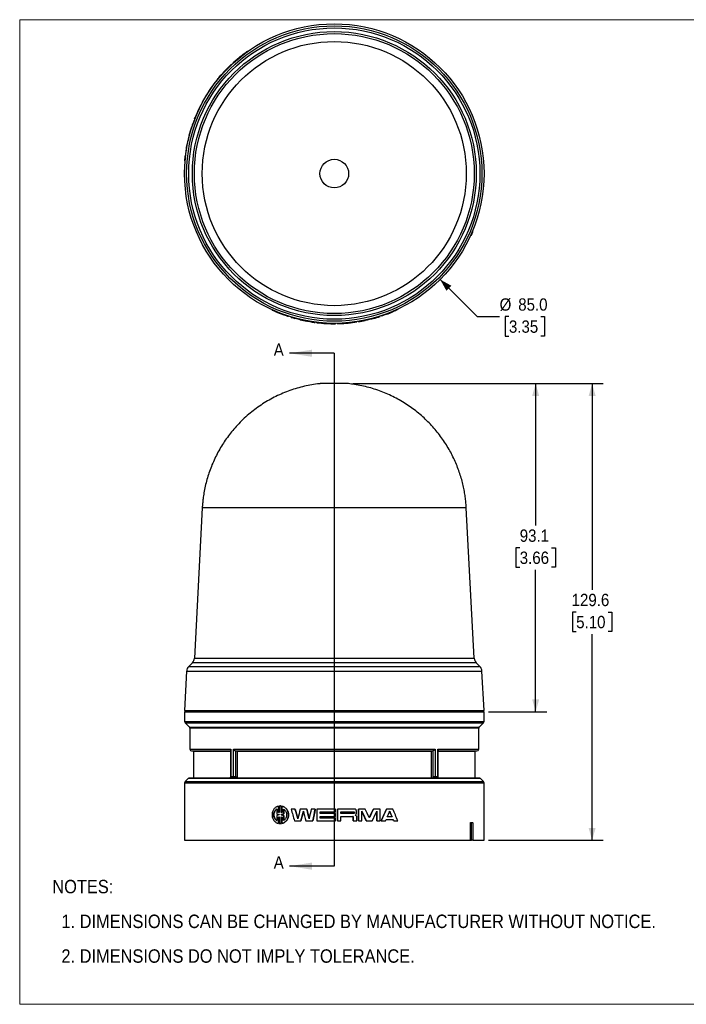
# Model space of a CAD drawing. Header units: millimetres. Extents: x 0 to 432, y 0 to 279.
# Tile 1 of 4: x 0 to 189, y 0 to 279. Entities that reach past the tile are written whole.
import ezdxf

# ---------------------------------------------------------------- set-up
doc = ezdxf.new("R2010")
doc.units = ezdxf.units.MM
doc.linetypes.add('SLD-Solid', pattern=[0])
doc.layers.add('DIMENSIONS', color=140, linetype='SLD-Solid', lineweight=25)
doc.layers.add('TEXT', color=140, linetype='SLD-Solid', lineweight=25)
doc.layers.add('HATCH', color=6, linetype='SLD-Solid')
doc.layers.add('SLD-DEFPOINTS', color=7, linetype='Continuous')
doc.styles.add('SLDTEXTSTYLE0', font='GOTHIC.TTF', dxfattribs={"width": 0.913})
doc.dimstyles.new('SLDDIMSTYLE0', dxfattribs={"dimtxt": 3.5, "dimasz": 3.5, "dimexe": 0, "dimexo": 0.0625, "dimgap": 0.875, "dimtad": 0, "dimtih": 1, "dimtoh": 1, "dimdec": 1, "dimrnd": 1e-09, "dimzin": 12, "dimdsep": 46, "dimtxsty": 'SLDTEXTSTYLE0', "dimsah": 1, "dimcen": 0.09, "dimadec": 0, "dimazin": 3, "dimtfac": 1, "dimtdec": 1, "dimtofl": 0, "dimtmove": 0, "dimatfit": 3, "dimfxl": 0, "dimfrac": 2, "dimtolj": 1, "dimtzin": 12, "dimarcsym": 0})
doc.dimstyles.new('SLDDIMSTYLE1', dxfattribs={"dimtxt": 3.5, "dimasz": 3.5, "dimexe": 0, "dimexo": 0.0625, "dimgap": 0.875, "dimtad": 0, "dimtih": 1, "dimtoh": 1, "dimdec": 1, "dimrnd": 1e-09, "dimzin": 4, "dimdsep": 46, "dimtxsty": 'SLDTEXTSTYLE0', "dimsah": 1, "dimcen": 0, "dimadec": 0, "dimazin": 1, "dimtfac": 1, "dimtdec": 1, "dimtofl": 0, "dimtmove": 0, "dimatfit": 3, "dimfxl": 0, "dimfrac": 2, "dimtolj": 1, "dimtzin": 12, "dimarcsym": 0})

# ---------------------------------------------------------------- blocks, each defined once
blk = doc.blocks.new('Block2')
at = {"color": 7, "linetype": 'SLD-Solid', "lineweight": 18}
for p, q in [((0, 279.4), (431.8, 279.4)), ((0, 279.4), (0, 0)), ((431.8, 279.4), (431.8, 0)), ((0, 0), (431.8, 0))]:
    blk.add_line(p, q, dxfattribs=at)
blk = doc.blocks.new('SW_NOTE_0_2')
at = {"layer": 'TEXT', "color": 0, "char_height": 3.81, "attachment_point": 1, "style": 'SLDTEXTSTYLE0'}
for s, insert in [('NOTES:', (0, 4.87)), ('  1. DIMENSIONS CAN BE CHANGED BY MANUFACTURER WITHOUT NOTICE.', (0, -4.99)), ('  2. DIMENSIONS DO NOT IMPLY TOLERANCE.', (0, -14.84))]:
    blk.add_mtext(s, dxfattribs=dict(at, insert=insert))
blk = doc.blocks.new('_D')
at = {"layer": 'DIMENSIONS'}
for p, q in [((94.65, 176.12), (149.65, 176.12)), ((146.47, 176.12), (146.47, 135.88)), ((141.95, 129.55), (140.88, 129.55)), ((140.88, 129.55), (140.88, 124)), ((151, 129.55), (152.07, 129.55)), ((152.07, 129.55), (152.07, 124)), ((140.88, 124), (141.95, 124)), ((146.47, 83.04), (146.47, 123.29)), ((152.07, 124), (151, 124)), ((133.08, 83.04), (149.65, 83.04))]:
    blk.add_line(p, q, dxfattribs=at)
for points in [[(146.47, 176.12), (145.47, 172.62), (147.47, 172.62)], [(146.47, 83.04), (147.47, 86.54), (145.47, 86.54)]]:
    blk.add_solid(points, dxfattribs=at)
at = {"layer": 'DIMENSIONS', "char_height": 3.5, "attachment_point": 1, "style": 'SLDTEXTSTYLE0'}
for s, insert in [('93.1', (141.95, 134.74)), ('3.66', (141.95, 128.47))]:
    blk.add_mtext(s, dxfattribs=dict(at, insert=insert))
blk = doc.blocks.new('_D_1')
at = {"layer": 'DIMENSIONS'}
for p, q in [((94.65, 176.12), (165.67, 176.12)), ((162.5, 176.12), (162.5, 117.63)), ((157.97, 111.3), (156.91, 111.3)), ((156.91, 111.3), (156.91, 105.75)), ((167.02, 111.3), (168.09, 111.3)), ((168.09, 111.3), (168.09, 105.75)), ((156.91, 105.75), (157.97, 105.75)), ((162.5, 46.54), (162.5, 105.04)), ((168.09, 105.75), (167.02, 105.75)), ((133.08, 46.54), (165.67, 46.54))]:
    blk.add_line(p, q, dxfattribs=at)
for points in [[(162.5, 176.12), (161.5, 172.62), (163.5, 172.62)], [(162.5, 46.54), (163.5, 50.04), (161.5, 50.04)]]:
    blk.add_solid(points, dxfattribs=at)
at = {"layer": 'DIMENSIONS', "char_height": 3.5, "attachment_point": 1, "style": 'SLDTEXTSTYLE0'}
for s, insert in [('129.6', (156.68, 116.49)), ('5.10', (157.97, 110.22))]:
    blk.add_mtext(s, dxfattribs=dict(at, insert=insert))
blk = doc.blocks.new('_D_2')
at = {"layer": 'DIMENSIONS'}
for p, q in [((119.36, 205.67), (129.89, 195.15)), ((129.89, 195.15), (136.24, 195.15)), ((138.88, 195.15), (137.81, 195.15)), ((137.81, 195.15), (137.81, 189.59)), ((147.93, 195.15), (149, 195.15)), ((149, 195.15), (149, 189.59)), ((137.81, 189.59), (138.88, 189.59)), ((149, 189.59), (147.93, 189.59))]:
    blk.add_line(p, q, dxfattribs=at)
blk.add_solid([(119.36, 205.67), (121.13, 202.49), (122.54, 203.91)], dxfattribs=at)
at = {"layer": 'DIMENSIONS', "char_height": 3.5, "attachment_point": 1, "style": 'SLDTEXTSTYLE0'}
for s, insert in [('%%c', (136.24, 200.33)), ('85.0', (141.52, 200.33)), ('3.35', (138.88, 194.06))]:
    blk.add_mtext(s, dxfattribs=dict(at, insert=insert))

msp = doc.modelspace()

# ---------------------------------------------------------------- linework, layer by layer
at = {"color": 7, "linetype": 'SLD-Solid', "lineweight": 18}
for p, q in [((0, 0), (0, 279.4)), ((0, 279.4), (431.8, 279.4)), ((0, 0), (431.8, 0))]:
    msp.add_line(p, q, dxfattribs=at)
for p, q in [((62.2, 268.59), (62.27, 268.51)), ((62.38, 268.73), (62.44, 268.65)), ((62.81, 269.08), (62.87, 269)), ((62.98, 269.22), (63.05, 269.14)), ((64.64, 270.33), (64.59, 270.42)), ((59.36, 265.87), (59.28, 265.95)), ((60.11, 266.74), (60.18, 266.67)), ((60.69, 267.28), (60.76, 267.2)), ((56.59, 262.85), (56.52, 262.92)), ((57.02, 263.36), (56.95, 263.43)), ((58.22, 264.85), (58.29, 264.78)), ((58.77, 265.29), (58.7, 265.35)), ((55.16, 261.19), (55.24, 261.13)), ((55.5, 261.47), (55.42, 261.53)), ((56.12, 262.44), (56.2, 262.37)), ((51.99, 256.26), (52.07, 256.21)), ((52.26, 256.76), (52.35, 256.71)), ((49.87, 251.82), (49.96, 251.79)), ((48.93, 248.97), (48.83, 249)), ((49.47, 250.8), (49.56, 250.77)), ((49.66, 251.29), (49.66, 251.3)), ((49.66, 251.29), (49.75, 251.26)), ((49.66, 251.29), (49.75, 251.26)), ((49.72, 251.44), (49.81, 251.41)), ((48.13, 246.62), (48.22, 246.6)), ((48.57, 247.82), (48.47, 247.84)), ((47.6, 244.39), (47.7, 244.37)), ((47.68, 244.77), (47.78, 244.74)), ((47.03, 240.96), (47.13, 240.94)), ((47.31, 242.84), (47.41, 242.83)), ((46.87, 239.39), (46.97, 239.38)), ((127.99, 218.12), (128.27, 218.24)), ((71.67, 197.06), (71.63, 196.97)), ((73.47, 196.18), (73.51, 196.27)), ((73.68, 196.1), (73.72, 196.19)), ((74.19, 195.9), (74.23, 195.99)), ((74.41, 195.82), (74.44, 195.91)), ((104.15, 195.79), (104.11, 195.89)), ((105.92, 196.5), (105.88, 196.59)), ((107.36, 197.14), (107.32, 197.23)), ((76.3, 195.16), (76.33, 195.26)), ((77.05, 194.93), (77.08, 195.02)), ((78.18, 194.71), (78.15, 194.61)), ((78.98, 194.5), (78.96, 194.4)), ((79.63, 194.24), (79.66, 194.34)), ((81.52, 193.95), (81.5, 193.85)), ((82.18, 193.83), (82.16, 193.73)), ((82.77, 193.63), (82.79, 193.73)), ((83.92, 193.57), (83.91, 193.47)), ((84.33, 193.42), (84.34, 193.52)), ((89.62, 193.13), (89.62, 193.23)), ((90.19, 193.14), (90.19, 193.24)), ((95.09, 193.52), (95.08, 193.62)), ((95.5, 193.58), (95.48, 193.68)), ((95.66, 193.6), (95.64, 193.7)), ((95.66, 193.6), (95.64, 193.7)), ((95.66, 193.6), (95.65, 193.6)), ((96.18, 193.68), (96.16, 193.78)), ((98.03, 194.13), (98.05, 194.03)), ((99.21, 194.4), (99.24, 194.3)), ((100.47, 194.61), (100.44, 194.71)), ((102.3, 195.15), (102.27, 195.25)), ((102.66, 195.27), (102.63, 195.37)), ((51.83, 140.87), (49.59, 98.22)), ((126.79, 140.87), (51.83, 140.87)), ((129.03, 98.22), (126.79, 140.87)), ((49.59, 98.22), (109.23, 98.22)), ((109.23, 98.22), (129.03, 98.22)), ((49.01, 96.91), (47.98, 95.89)), ((47.98, 95.89), (110.03, 95.89)), ((129.61, 96.91), (49.01, 96.91)), ((110.03, 95.89), (130.64, 95.89)), ((130.64, 95.89), (129.61, 96.91)), ((47.4, 94.58), (46.81, 83.34)), ((47.4, 94.58), (131.22, 94.58)), ((131.81, 83.34), (131.22, 94.58)), ((46.81, 83.34), (131.81, 83.34)), ((46.81, 83.04), (46.81, 80.25)), ((46.81, 83.04), (131.81, 83.04)), ((48.81, 83.34), (48.81, 83.04)), ((58.5, 83.04), (58.49, 83.34)), ((58.96, 83.34), (58.97, 83.04)), ((60.76, 83.34), (60.76, 83.04)), ((117.86, 83.04), (117.86, 83.34)), ((119.65, 83.04), (119.66, 83.34)), ((120.13, 83.34), (120.12, 83.04)), ((129.81, 83.04), (129.81, 83.34)), ((131.81, 80.25), (131.81, 83.04)), ((46.81, 80.25), (131.81, 80.25)), ((46.96, 79.9), (48.16, 78.69)), ((46.96, 79.9), (131.66, 79.9)), ((48.16, 78.69), (130.46, 78.69)), ((48.31, 78.34), (48.31, 72.39)), ((130.31, 78.34), (48.31, 78.34)), ((130.31, 72.39), (130.31, 78.34)), ((130.46, 78.69), (131.66, 79.9)), ((48.31, 72.39), (59.96, 72.39)), ((48.81, 71.89), (49.31, 71.88)), ((48.81, 71.89), (59.82, 71.89)), ((49.31, 71.88), (49.31, 64.2)), ((49.31, 71.88), (59.82, 71.88)), ((59.82, 72.04), (59.82, 64.62)), ((59.96, 72.39), (59.96, 64.63)), ((60.68, 72.39), (117.94, 72.39)), ((60.68, 64.63), (60.68, 72.39)), ((61.38, 64.63), (61.38, 71.89)), ((61.39, 71.89), (117.24, 71.89)), ((61.39, 71.89), (61.74, 71.88)), ((61.74, 71.88), (116.88, 71.88)), ((61.74, 71.88), (61.74, 64.2)), ((116.88, 71.88), (117.24, 71.89)), ((116.88, 64.2), (116.88, 71.88)), ((117.24, 71.89), (117.24, 64.63)), ((117.94, 72.39), (117.94, 64.63)), ((118.66, 64.63), (118.66, 72.39)), ((118.66, 72.39), (130.31, 72.39)), ((118.8, 64.62), (118.8, 72.04)), ((118.8, 71.89), (129.81, 71.89)), ((118.8, 71.88), (129.31, 71.88)), ((129.31, 71.88), (129.81, 71.89)), ((129.31, 64.2), (129.31, 71.88)), ((59.96, 64.63), (60.68, 64.63)), ((117.94, 64.63), (118.66, 64.63)), ((46.81, 62.84), (46.81, 46.54)), ((46.81, 62.84), (131.81, 62.84)), ((47.81, 64.05), (46.96, 63.19)), ((46.96, 63.19), (131.66, 63.19)), ((130.81, 64.05), (47.81, 64.05)), ((49.31, 64.2), (48.16, 64.19)), ((59.7, 64.19), (48.16, 64.19)), ((49.31, 64.2), (59.69, 64.2)), ((60.45, 64.16), (59.74, 64.16)), ((117.88, 64.19), (60.74, 64.19)), ((61.74, 64.2), (61.31, 64.2)), ((61.74, 64.2), (116.88, 64.2)), ((117.31, 64.2), (116.88, 64.2)), ((118.88, 64.16), (118.17, 64.16)), ((118.82, 64.2), (129.31, 64.2)), ((130.46, 64.19), (118.93, 64.19)), ((130.46, 64.19), (129.31, 64.2)), ((131.66, 63.19), (130.81, 64.05)), ((131.81, 53.57), (131.81, 62.84)), ((73.47, 54.43), (73.47, 56.23)), ((73.47, 56.23), (73.51, 56.23)), ((73.51, 56.23), (73.51, 54.43)), ((73.68, 56.26), (73.68, 54.39)), ((73.97, 56.28), (73.94, 56.28)), ((74.19, 54.39), (74.19, 56.26)), ((74.19, 56.26), (74.23, 56.26)), ((74.23, 56.26), (74.23, 54.39)), ((74.41, 56.23), (74.41, 54.43)), ((74.41, 56.23), (74.44, 56.23)), ((72.96, 55.42), (72.96, 54.02)), ((72.96, 53.53), (72.96, 52.13)), ((73.51, 54.43), (73.47, 54.43)), ((73.47, 51.33), (73.47, 53.13)), ((73.47, 53.13), (73.51, 53.13)), ((73.51, 53.13), (73.51, 51.33)), ((73.68, 53.84), (73.68, 53.72)), ((73.68, 53.17), (73.68, 51.29)), ((74.19, 53.72), (74.19, 53.84)), ((74.19, 53.84), (74.23, 53.84)), ((74.19, 53.72), (74.23, 53.72)), ((74.19, 51.29), (74.19, 53.17)), ((74.23, 53.84), (74.23, 53.72)), ((74.23, 53.16), (74.23, 51.29)), ((74.41, 53.13), (74.41, 51.33)), ((74.92, 54.02), (74.92, 55.42)), ((74.92, 54.02), (74.95, 54.02)), ((74.92, 52.13), (74.92, 53.53)), ((74.92, 53.53), (74.95, 53.53)), ((74.95, 55.42), (74.95, 54.02)), ((74.95, 53.53), (74.95, 52.13)), ((78.15, 55.4), (77.05, 55.4)), ((78.18, 55.4), (78.15, 55.4)), ((78.18, 55.4), (78.97, 52.71)), ((81.5, 55.4), (79.63, 55.4)), ((80.53, 54.79), (79.84, 52.06)), ((81.52, 55.4), (81.5, 55.4)), ((81.52, 55.4), (82.17, 52.7)), ((83.91, 55.4), (82.77, 55.4)), ((83.92, 55.4), (83.91, 55.4)), ((84.33, 55.4), (84.33, 52.06)), ((89.62, 55.4), (84.33, 55.4)), ((85.28, 54.61), (89.62, 54.61)), ((85.28, 54.12), (85.28, 54.61)), ((89.62, 54.12), (85.28, 54.12)), ((85.28, 53.34), (89.62, 53.34)), ((85.28, 52.85), (85.28, 53.34)), ((85.29, 54.61), (85.29, 54.12)), ((85.29, 53.34), (85.29, 52.85)), ((89.62, 54.61), (89.62, 55.4)), ((89.62, 53.34), (89.62, 54.12)), ((90.19, 55.4), (90.19, 52.06)), ((95.09, 55.4), (90.19, 55.4)), ((90.19, 52.06), (90.19, 55.4)), ((90.19, 55.4), (90.19, 55.4)), ((91.15, 54.61), (94.84, 54.61)), ((91.15, 54.12), (91.15, 54.61)), ((94.84, 54.12), (91.15, 54.12)), ((91.15, 53.34), (94.62, 53.34)), ((91.15, 52.06), (91.15, 53.34)), ((94.7, 52.06), (94.7, 53.24)), ((94.71, 53.24), (94.7, 53.24)), ((94.71, 53.24), (94.71, 52.06)), ((95.11, 55.4), (95.09, 55.4)), ((95.66, 52.06), (95.66, 53.25)), ((96.16, 52.06), (96.16, 55.4)), ((96.18, 55.4), (96.16, 55.4)), ((96.18, 55.4), (96.18, 52.06)), ((98.05, 55.4), (96.18, 55.4)), ((97.12, 52.06), (97.12, 54.82)), ((98.4, 52.06), (97.12, 54.79)), ((99.22, 53.04), (100.44, 55.4)), ((100.47, 55.4), (100.44, 55.4)), ((102.3, 55.4), (100.47, 55.4)), ((101.36, 52.06), (101.36, 54.76)), ((101.38, 54.82), (101.38, 52.06)), ((102.3, 52.06), (102.3, 55.4)), ((104.15, 55.4), (104.11, 55.4)), ((105.92, 55.4), (104.15, 55.4)), ((105.73, 53.16), (104.34, 53.16)), ((105.69, 53.16), (105.02, 54.78)), ((73.47, 51.33), (73.51, 51.33)), ((73.94, 51.28), (73.97, 51.28)), ((74.19, 51.29), (74.23, 51.29)), ((74.41, 51.33), (74.44, 51.33)), ((78.01, 52.06), (79.82, 52.06)), ((79.82, 52.06), (79.84, 52.06)), ((81.27, 52.06), (83.2, 52.06)), ((83.2, 52.06), (83.21, 52.06)), ((84.33, 52.06), (89.62, 52.06)), ((89.62, 52.85), (85.28, 52.85)), ((89.62, 52.06), (89.62, 52.85)), ((90.19, 52.06), (91.15, 52.06)), ((90.19, 52.06), (90.19, 52.06)), ((94.71, 52.06), (94.7, 52.06)), ((94.71, 52.06), (95.66, 52.06)), ((96.18, 52.06), (96.16, 52.06)), ((96.18, 52.06), (97.12, 52.06)), ((98.4, 52.06), (98.43, 52.06)), ((98.43, 52.06), (100.1, 52.06)), ((101.38, 52.06), (101.36, 52.06)), ((101.38, 52.06), (102.3, 52.06)), ((102.66, 52.06), (102.63, 52.06)), ((102.66, 52.06), (103.88, 52.06)), ((104.04, 52.44), (106.03, 52.44)), ((106.18, 52.06), (106.14, 52.06)), ((106.18, 52.06), (107.36, 52.06)), ((127.99, 46.54), (127.99, 51.55)), ((127.99, 51.55), (128.27, 51.54)), ((128.27, 46.54), (128.27, 51.54)), ((128.67, 51.54), (128.27, 51.54)), ((128.67, 51.54), (128.67, 46.54)), ((131.81, 52.49), (131.81, 52.59)), ((131.81, 46.54), (131.81, 51.52)), ((46.81, 46.54), (127.99, 46.54)), ((127.99, 46.54), (128.27, 46.54)), ((128.67, 46.54), (128.27, 46.54)), ((128.67, 46.54), (131.81, 46.54))]:
    msp.add_line(p, q)
at = {"flags": 128}
for points in [[(128.67, 219.16), (128.64, 219.23), (128.61, 219.31), (128.56, 219.43)], [(128.67, 51.54), (128.64, 51.54), (128.61, 51.54), (128.56, 51.55)]]:
    msp.add_lwpolyline(points, dxfattribs=at)
for radius in [42.5, 41.91, 41.33, 40.3, 39.72, 37.48, 4.07]:
    msp.add_circle((89.31, 235.73), radius)
for centre, radius, start, end in [((89.31, 235.73), 42.6, 133.2748, 134.8155), ((89.31, 235.73), 42.6, 136.8698, 139.4377), ((89.31, 235.73), 42.6, 143.2895, 150.4153), ((89.31, 235.73), 42.6, 141.171, 142.7117), ((89.31, 235.73), 42.6, 151.1857, 157.798), ((89.31, 235.73), 42.6, 159.2745, 161.8424), ((89.31, 235.73), 42.6, 165.1806, 167.7485), ((89.31, 235.73), 42.6, 170.3806, 172.9485), ((89.31, 235.73), 42.7, 335.8291, 337.1709), ((89.31, 235.73), 42.6, 290.3806, 292.9485), ((89.31, 235.73), 42.6, 253.2748, 254.8155), ((89.31, 235.73), 42.6, 256.8698, 259.4377), ((89.31, 235.73), 42.6, 261.171, 262.7117), ((89.31, 235.73), 42.6, 263.2895, 270.4153), ((89.31, 235.73), 42.6, 271.1857, 277.798), ((89.31, 235.73), 42.6, 279.2745, 281.8424), ((89.31, 235.73), 42.6, 285.1806, 287.7485), ((47.6, 98.33), 2, 315, 357), ((131.03, 98.33), 2, 183, 225), ((49.4, 94.47), 2, 135, 177), ((129.22, 94.47), 2, 3, 45), ((47.31, 80.25), 0.5, 180, 225), ((47.81, 78.34), 0.5, 0, 45), ((130.81, 78.34), 0.5, 135, 180), ((131.31, 80.25), 0.5, 315, 0), ((48.81, 72.39), 0.5, 180, 269.5), ((129.81, 72.39), 0.5, 270.5, 0), ((47.31, 62.84), 0.5, 135, 180), ((48.17, 63.69), 0.5, 90.5, 135), ((130.45, 63.69), 0.5, 45, 89.5), ((131.31, 62.84), 0.5, 0, 45)]:
    msp.add_arc(centre, radius, start, end)
for points, knots in [([(60.7, 267.29), (60.7, 267.29), (60.66, 267.26), (60.8, 267.38), (61.12, 267.66), (61.61, 268.09), (62.01, 268.43), (62.2, 268.59)], [0, 0, 0, 0, 0.035351, 0.277886, 0.529574, 0.767807, 1, 1, 1, 1]), ([(62.2, 268.59), (62.23, 268.61), (62.25, 268.63), (62.28, 268.65), (62.29, 268.66), (62.31, 268.68), (62.33, 268.69), (62.34, 268.7), (62.36, 268.72), (62.38, 268.73)], [0, 0, 0, 0, 0.0001000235, 0.0001000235, 0.0001000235, 0.0001650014, 0.0001650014, 0.0001650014, 0.0002300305, 0.0002300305, 0.0002300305, 0.0002300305]), ([(62.38, 268.73), (62.43, 268.77), (62.48, 268.82), (62.53, 268.86), (62.58, 268.89), (62.62, 268.93), (62.67, 268.97), (62.71, 269), (62.76, 269.04), (62.81, 269.08)], [0, 0, 0, 0, 0.0002001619, 0.0002001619, 0.0002001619, 0.0003748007, 0.0003748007, 0.0003748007, 0.000550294, 0.000550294, 0.000550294, 0.000550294]), ([(62.81, 269.08), (62.83, 269.1), (62.86, 269.12), (62.88, 269.14), (62.9, 269.15), (62.92, 269.16), (62.93, 269.18), (62.95, 269.19), (62.97, 269.2), (62.98, 269.22)], [0, 0, 0, 0, 0.0001000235, 0.0001000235, 0.0001000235, 0.0001647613, 0.0001647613, 0.0001647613, 0.0002295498, 0.0002295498, 0.0002295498, 0.0002295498]), ([(62.98, 269.22), (63.03, 269.26), (63.3, 269.46), (63.74, 269.8), (64.23, 270.16), (64.54, 270.38), (64.56, 270.4), (64.58, 270.41)], [0, 0, 0, 0, 0.0591507, 0.2987536, 0.538287, 0.7848242, 1, 1, 1, 1]), ([(49.72, 251.44), (49.73, 251.48), (49.75, 251.54), (49.81, 251.67), (49.84, 251.75), (49.87, 251.82)], [0, 0, 0, 0, 0.5, 0.5, 1, 1, 1, 1]), ([(49.81, 251.69), (49.81, 251.69), (49.81, 251.69), (49.81, 251.69), (49.82, 251.69), (49.82, 251.69), (49.82, 251.69)], [0, 0, 0, 0, 0.2724137, 0.5437199, 0.8321722, 1, 1, 1, 1]), ([(49.66, 251.31), (49.66, 251.3), (49.65, 251.28), (49.69, 251.37), (49.72, 251.44)], [0, 0, 0, 0, 0.208312, 1, 1, 1, 1]), ([(49.66, 251.31), (49.66, 251.31), (49.67, 251.32), (49.69, 251.37), (49.7, 251.41), (49.71, 251.42)], [0, 0, 0, 0, 0.2141377, 0.6868058, 1, 1, 1, 1]), ([(73.47, 196.18), (73.41, 196.21), (73.1, 196.33), (72.58, 196.55), (72.03, 196.79), (71.69, 196.94), (71.65, 196.96), (71.64, 196.96)], [0, 0, 0, 0, 0.059154, 0.298766, 0.538311, 0.784837, 1, 1, 1, 1]), ([(73.68, 196.1), (73.65, 196.11), (73.62, 196.12), (73.59, 196.13), (73.57, 196.14), (73.55, 196.15), (73.53, 196.16), (73.51, 196.17), (73.49, 196.17), (73.47, 196.18)], [0, 0, 0, 0, 0.0001000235, 0.0001000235, 0.0001000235, 0.0001647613, 0.0001647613, 0.0001647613, 0.0002295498, 0.0002295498, 0.0002295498, 0.0002295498]), ([(74.19, 195.9), (74.13, 195.92), (74.07, 195.95), (74.01, 195.97), (73.95, 195.99), (73.9, 196.01), (73.84, 196.03), (73.79, 196.05), (73.73, 196.08), (73.68, 196.1)], [0, 0, 0, 0, 0.0002001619, 0.0002001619, 0.0002001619, 0.0003748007, 0.0003748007, 0.0003748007, 0.000550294, 0.000550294, 0.000550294, 0.000550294]), ([(74.41, 195.82), (74.37, 195.83), (74.34, 195.84), (74.31, 195.85), (74.29, 195.86), (74.27, 195.87), (74.25, 195.88), (74.23, 195.88), (74.21, 195.89), (74.19, 195.9)], [0, 0, 0, 0, 0.0001000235, 0.0001000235, 0.0001000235, 0.0001650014, 0.0001650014, 0.0001650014, 0.0002300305, 0.0002300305, 0.0002300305, 0.0002300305]), ([(76.28, 195.17), (76.29, 195.17), (76.33, 195.15), (76.15, 195.21), (75.75, 195.34), (75.13, 195.55), (74.64, 195.73), (74.41, 195.82)], [0, 0, 0, 0, 0.0353431, 0.2778844, 0.5295772, 0.7677973, 1, 1, 1, 1]), ([(95.5, 193.58), (95.46, 193.57), (95.4, 193.56), (95.26, 193.54), (95.17, 193.53), (95.09, 193.52)], [0, 0, 0, 0, 0.5, 0.5, 1, 1, 1, 1]), ([(95.24, 193.54), (95.24, 193.54), (95.23, 193.54), (95.23, 193.54), (95.23, 193.54), (95.23, 193.54), (95.23, 193.54)], [0, 0, 0, 0, 0.272248, 0.543727, 0.832328, 1, 1, 1, 1]), ([(95.64, 193.6), (95.64, 193.6), (95.67, 193.6), (95.57, 193.59), (95.5, 193.58)], [0, 0, 0, 0, 0.208312, 1, 1, 1, 1]), ([(95.64, 193.6), (95.64, 193.6), (95.62, 193.6), (95.58, 193.59), (95.53, 193.58), (95.52, 193.58)], [0, 0, 0, 0, 0.214138, 0.686806, 1, 1, 1, 1]), ([(85.26, 176.11), (85.01, 176.09), (84.04, 175.99), (82.38, 175.71), (80.3, 175.27), (78.23, 174.69), (76.2, 174), (74.2, 173.19), (72.24, 172.26), (70.34, 171.22), (68.49, 170.07), (66.71, 168.8), (64.99, 167.43), (63.35, 165.95), (61.84, 164.42), (60.47, 162.86), (59.23, 161.29), (58.08, 159.66), (57.01, 157.97), (56.04, 156.23), (55.17, 154.44), (54.39, 152.62), (53.71, 150.77), (53.14, 148.9), (52.67, 147.03), (52.31, 145.21), (52.07, 143.57), (51.91, 142.14), (51.85, 141.28), (51.83, 140.87)], [0, 0, 0, 0, 0.014631, 0.054958, 0.095387, 0.135923, 0.176573, 0.217345, 0.258249, 0.299296, 0.340503, 0.381888, 0.423474, 0.465289, 0.507369, 0.545243, 0.583094, 0.620913, 0.658689, 0.696409, 0.73405, 0.771578, 0.808936, 0.846019, 0.882611, 0.918195, 0.951113, 0.976949, 1, 1, 1, 1]), ([(93.32, 176.12), (93.34, 176.12), (93.39, 176.12), (92.98, 176.12), (92.16, 176.12), (91, 176.12), (89.65, 176.12), (88.27, 176.12), (86.99, 176.12), (85.99, 176.12), (85.35, 176.12), (85.29, 176.12), (85.26, 176.12)], [0, 0, 0, 0, 0.0442508, 0.1516464, 0.2590419, 0.3664375, 0.4738331, 0.5812286, 0.6886242, 0.7960197, 0.9034153, 1, 1, 1, 1]), ([(126.79, 140.87), (126.79, 140.89), (126.78, 141.2), (126.71, 141.99), (126.59, 143.27), (126.38, 144.8), (126.09, 146.39), (125.71, 148.05), (125.23, 149.76), (124.66, 151.48), (123.99, 153.21), (123.22, 154.94), (122.36, 156.65), (121.39, 158.33), (120.33, 159.97), (119.17, 161.58), (117.92, 163.13), (116.59, 164.62), (115.16, 166.05), (113.65, 167.41), (112.06, 168.69), (110.4, 169.88), (108.67, 170.99), (106.87, 172), (105.01, 172.92), (103.1, 173.74), (101.14, 174.45), (99.14, 175.05), (97.1, 175.54), (95.16, 175.91), (93.9, 176.05), (93.32, 176.12)], [0, 0, 0, 0, 0.000954, 0.017576, 0.045151, 0.073889, 0.104805, 0.13716, 0.170656, 0.205054, 0.240184, 0.275921, 0.312169, 0.348852, 0.385912, 0.423301, 0.460979, 0.498915, 0.537082, 0.575455, 0.614016, 0.652747, 0.691635, 0.730666, 0.769831, 0.809119, 0.848524, 0.888039, 0.927659, 0.96738, 1, 1, 1, 1]), ([(59.96, 72.39), (59.93, 72.33), (59.86, 72.22), (59.82, 72.1), (59.82, 72.05), (59.82, 72.04)], [0, 0, 0, 0, 0.459331, 0.917617, 1, 1, 1, 1]), ([(60.68, 72.39), (60.7, 72.36), (60.73, 72.32), (60.78, 72.27), (60.83, 72.21), (60.9, 72.14), (61, 72.06), (61.1, 71.99), (61.21, 71.93), (61.3, 71.9), (61.36, 71.89), (61.38, 71.89)], [0, 0, 0, 0, 0.1031353, 0.1870664, 0.2517942, 0.3867912, 0.5031264, 0.6472493, 0.7761752, 0.8925741, 1, 1, 1, 1]), ([(117.94, 72.39), (117.92, 72.36), (117.89, 72.32), (117.85, 72.27), (117.79, 72.21), (117.72, 72.14), (117.62, 72.06), (117.52, 71.99), (117.41, 71.93), (117.32, 71.9), (117.26, 71.89), (117.24, 71.89)], [0, 0, 0, 0, 0.103121, 0.187053, 0.251794, 0.38674, 0.503126, 0.646952, 0.775807, 0.892314, 1, 1, 1, 1]), ([(118.66, 72.39), (118.69, 72.33), (118.76, 72.22), (118.8, 72.1), (118.8, 72.05), (118.8, 72.04)], [0, 0, 0, 0, 0.472431, 0.92793, 1, 1, 1, 1]), ([(59.82, 64.63), (59.82, 64.56), (59.81, 64.44), (59.77, 64.29), (59.72, 64.22), (59.7, 64.19)], [0, 0, 0, 0, 0.350234, 0.683631, 1, 1, 1, 1]), ([(60.68, 64.63), (60.77, 64.63), (60.9, 64.63), (61.16, 64.63), (61.29, 64.63), (61.38, 64.63)], [0, 0, 0, 0, 0.5, 0.5, 1, 1, 1, 1]), ([(117.24, 64.63), (117.24, 64.6), (117.24, 64.54), (117.25, 64.45), (117.26, 64.36), (117.28, 64.28), (117.3, 64.22), (117.31, 64.2)], [0, 0, 0, 0, 0.2002273, 0.3987598, 0.5971809, 0.7970771, 1, 1, 1, 1]), ([(117.24, 64.63), (117.33, 64.63), (117.46, 64.63), (117.72, 64.63), (117.85, 64.63), (117.94, 64.63)], [0, 0, 0, 0, 0.5, 0.5, 1, 1, 1, 1]), ([(118.92, 64.2), (118.9, 64.23), (118.85, 64.3), (118.81, 64.44), (118.8, 64.56), (118.8, 64.63)], [0, 0, 0, 0, 0.292829, 0.637706, 1, 1, 1, 1]), ([(59.74, 64.16), (59.73, 64.17), (59.71, 64.19), (59.7, 64.19), (59.7, 64.19)], [0, 0, 0, 0, 0.591331, 1, 1, 1, 1]), ([(60.74, 64.19), (60.72, 64.19), (60.66, 64.19), (60.56, 64.18), (60.49, 64.17), (60.45, 64.16)], [0, 0, 0, 0, 0.252214, 0.585395, 1, 1, 1, 1]), ([(61.31, 64.2), (61.24, 64.2), (61.15, 64.19), (60.95, 64.19), (60.85, 64.19), (60.74, 64.19)], [0, 0, 0, 0, 0.5, 0.5, 1, 1, 1, 1]), ([(117.88, 64.19), (117.77, 64.19), (117.67, 64.19), (117.47, 64.19), (117.38, 64.2), (117.31, 64.2)], [0, 0, 0, 0, 0.5, 0.5, 1, 1, 1, 1]), ([(118.17, 64.16), (118.11, 64.17), (118.02, 64.19), (117.92, 64.19), (117.88, 64.19)], [0, 0, 0, 0, 0.591331, 1, 1, 1, 1]), ([(118.84, 64.19), (118.85, 64.19), (118.9, 64.19), (118.92, 64.19), (118.92, 64.19), (118.92, 64.19)], [0, 0, 0, 0, 0.098283, 0.650314, 1, 1, 1, 1]), ([(118.93, 64.19), (118.92, 64.19), (118.92, 64.19), (118.9, 64.18), (118.89, 64.17), (118.88, 64.16)], [0, 0, 0, 0, 0.252214, 0.585395, 1, 1, 1, 1]), ([(73.47, 56.23), (73.21, 56.17), (72.96, 56.06), (72.62, 55.84), (72.52, 55.76), (72.32, 55.57), (72.23, 55.47), (72.06, 55.25), (71.98, 55.13), (71.86, 54.88), (71.8, 54.75), (71.72, 54.48), (71.69, 54.34), (71.64, 54.06), (71.63, 53.92), (71.63, 53.63), (71.64, 53.49), (71.68, 53.21), (71.72, 53.07), (71.8, 52.8), (71.86, 52.67), (71.99, 52.42), (72.06, 52.31), (72.23, 52.09), (72.32, 51.98), (72.52, 51.8), (72.62, 51.71), (72.96, 51.49), (73.21, 51.38), (73.47, 51.33)], [0, 0, 0, 0, 0.125, 0.125, 0.1875, 0.1875, 0.25, 0.25, 0.3125, 0.3125, 0.375, 0.375, 0.4375, 0.4375, 0.5, 0.5, 0.5625, 0.5625, 0.625, 0.625, 0.6875, 0.6875, 0.75, 0.75, 0.8125, 0.8125, 0.875, 0.875, 1, 1, 1, 1]), ([(74.19, 56.26), (74.13, 56.27), (74.07, 56.27), (74.01, 56.28), (73.95, 56.28), (73.9, 56.28), (73.84, 56.27), (73.79, 56.27), (73.73, 56.27), (73.68, 56.26)], [0, 0, 0, 0, 0.0002001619, 0.0002001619, 0.0002001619, 0.0003748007, 0.0003748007, 0.0003748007, 0.000550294, 0.000550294, 0.000550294, 0.000550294]), ([(73.97, 56.28), (74, 56.28), (74.09, 56.28), (74.17, 56.27), (74.23, 56.26)], [0, 0, 0, 0, 0.362738, 1, 1, 1, 1]), ([(74.41, 51.33), (74.67, 51.38), (74.92, 51.49), (75.27, 51.71), (75.38, 51.8), (75.58, 51.99), (75.68, 52.09), (75.85, 52.31), (75.93, 52.43), (76.06, 52.67), (76.12, 52.8), (76.21, 53.07), (76.24, 53.21), (76.29, 53.49), (76.3, 53.63), (76.3, 53.92), (76.28, 54.06), (76.24, 54.34), (76.2, 54.48), (76.11, 54.75), (76.06, 54.88), (75.92, 55.13), (75.85, 55.25), (75.68, 55.47), (75.58, 55.57), (75.38, 55.76), (75.27, 55.84), (74.92, 56.06), (74.67, 56.17), (74.41, 56.23)], [0, 0, 0, 0, 0.125, 0.125, 0.1875, 0.1875, 0.25, 0.25, 0.3125, 0.3125, 0.375, 0.375, 0.4375, 0.4375, 0.5, 0.5, 0.5625, 0.5625, 0.625, 0.625, 0.6875, 0.6875, 0.75, 0.75, 0.8125, 0.8125, 0.875, 0.875, 1, 1, 1, 1]), ([(74.44, 56.23), (74.7, 56.17), (74.96, 56.06), (75.3, 55.84), (75.41, 55.75), (75.62, 55.57), (75.71, 55.47), (75.88, 55.25), (75.96, 55.13), (76.09, 54.88), (76.15, 54.75), (76.24, 54.48), (76.27, 54.34), (76.32, 54.06), (76.33, 53.92), (76.33, 53.63), (76.32, 53.49), (76.27, 53.21), (76.24, 53.07), (76.15, 52.8), (76.09, 52.67), (75.96, 52.43), (75.88, 52.31), (75.62, 51.98), (75.42, 51.79), (74.95, 51.49), (74.7, 51.38), (74.44, 51.33)], [0, 0, 0, 0, 0.125, 0.125, 0.1875, 0.1875, 0.25, 0.25, 0.3125, 0.3125, 0.375, 0.375, 0.4375, 0.4375, 0.5, 0.5, 0.5625, 0.5625, 0.625, 0.625, 0.6875, 0.6875, 0.75, 0.75, 0.875, 0.875, 1, 1, 1, 1]), ([(72.96, 52.13), (72.83, 52.22), (72.72, 52.32), (72.51, 52.56), (72.42, 52.69), (72.28, 52.98), (72.22, 53.13), (72.15, 53.45), (72.13, 53.61), (72.13, 53.94), (72.15, 54.1), (72.22, 54.42), (72.28, 54.57), (72.42, 54.86), (72.51, 54.99), (72.72, 55.23), (72.83, 55.34), (72.96, 55.42)], [0, 0, 0, 0, 0.125, 0.125, 0.25, 0.25, 0.375, 0.375, 0.5, 0.5, 0.625, 0.625, 0.75, 0.75, 0.875, 0.875, 1, 1, 1, 1]), ([(73, 55.42), (72.74, 55.25), (72.54, 55), (72.32, 54.57), (72.26, 54.42), (72.19, 54.1), (72.17, 53.94), (72.17, 53.61), (72.19, 53.45), (72.26, 53.13), (72.32, 52.98), (72.46, 52.69), (72.55, 52.56), (72.76, 52.32), (72.87, 52.22), (73, 52.13)], [0, 0, 0, 0, 0.25, 0.25, 0.375, 0.375, 0.5, 0.5, 0.625, 0.625, 0.75, 0.75, 0.875, 0.875, 1, 1, 1, 1]), ([(73.68, 54.39), (73.65, 54.39), (73.62, 54.4), (73.59, 54.4), (73.57, 54.41), (73.55, 54.41), (73.53, 54.41), (73.51, 54.42), (73.49, 54.42), (73.47, 54.43)], [0, 0, 0, 0, 0.0001000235, 0.0001000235, 0.0001000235, 0.0001647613, 0.0001647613, 0.0001647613, 0.0002295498, 0.0002295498, 0.0002295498, 0.0002295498]), ([(73.47, 53.13), (73.5, 53.13), (73.53, 53.14), (73.56, 53.15), (73.58, 53.15), (73.6, 53.15), (73.62, 53.16), (73.64, 53.16), (73.66, 53.16), (73.68, 53.17)], [0, 0, 0, 0, 0.0001000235, 0.0001000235, 0.0001000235, 0.0001647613, 0.0001647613, 0.0001647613, 0.0002295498, 0.0002295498, 0.0002295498, 0.0002295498]), ([(73.51, 54.43), (73.54, 54.42), (73.59, 54.41), (73.65, 54.4), (73.67, 54.39), (73.68, 54.39)], [0, 0, 0, 0, 0.528552, 0.869319, 1, 1, 1, 1]), ([(73.68, 53.16), (73.66, 53.16), (73.62, 53.15), (73.57, 53.14), (73.53, 53.13), (73.51, 53.13)], [0, 0, 0, 0, 0.31804, 0.658885, 1, 1, 1, 1]), ([(74.41, 54.43), (74.37, 54.42), (74.34, 54.41), (74.31, 54.41), (74.29, 54.4), (74.27, 54.4), (74.25, 54.4), (74.23, 54.39), (74.21, 54.39), (74.19, 54.39)], [0, 0, 0, 0, 0.0001000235, 0.0001000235, 0.0001000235, 0.0001650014, 0.0001650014, 0.0001650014, 0.0002300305, 0.0002300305, 0.0002300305, 0.0002300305]), ([(74.19, 53.17), (74.22, 53.16), (74.25, 53.16), (74.29, 53.15), (74.31, 53.15), (74.33, 53.14), (74.35, 53.14), (74.37, 53.14), (74.39, 53.13), (74.41, 53.13)], [0, 0, 0, 0, 0.0001000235, 0.0001000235, 0.0001000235, 0.0001650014, 0.0001650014, 0.0001650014, 0.0002300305, 0.0002300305, 0.0002300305, 0.0002300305]), ([(74.92, 55.42), (75.05, 55.34), (75.17, 55.23), (75.38, 54.99), (75.47, 54.86), (75.62, 54.57), (75.68, 54.42), (75.76, 54.1), (75.78, 53.94), (75.78, 53.62), (75.76, 53.45), (75.68, 53.14), (75.62, 52.98), (75.47, 52.7), (75.38, 52.56), (75.17, 52.32), (75.05, 52.22), (74.92, 52.13)], [0, 0, 0, 0, 0.125, 0.125, 0.25, 0.25, 0.375, 0.375, 0.5, 0.5, 0.625, 0.625, 0.75, 0.75, 0.875, 0.875, 1, 1, 1, 1]), ([(94.7, 53.24), (94.7, 53.25), (94.7, 53.26), (94.69, 53.27), (94.69, 53.28), (94.69, 53.29), (94.68, 53.3), (94.67, 53.31), (94.66, 53.32), (94.65, 53.32), (94.65, 53.33), (94.64, 53.33), (94.63, 53.33), (94.62, 53.34), (94.61, 53.34), (94.6, 53.34)], [0, 0, 0, 0, 0.0000321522, 0.0000321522, 0.0000321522, 0.0000643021, 0.0000643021, 0.0000643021, 0.0000959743, 0.0000959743, 0.0000959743, 0.0001277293, 0.0001277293, 0.0001277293, 0.0001486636, 0.0001486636, 0.0001486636, 0.0001486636]), ([(94.62, 53.34), (94.63, 53.34), (94.64, 53.33), (94.65, 53.33), (94.66, 53.33), (94.67, 53.32), (94.68, 53.32), (94.69, 53.31), (94.69, 53.3), (94.7, 53.29), (94.7, 53.28), (94.71, 53.27), (94.71, 53.26), (94.71, 53.25), (94.71, 53.25), (94.71, 53.24)], [0, 0, 0, 0, 0.0000321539, 0.0000321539, 0.0000321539, 0.0000642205, 0.0000642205, 0.0000642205, 0.0000974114, 0.0000974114, 0.0000974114, 0.0001285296, 0.0001285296, 0.0001285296, 0.000148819, 0.000148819, 0.000148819, 0.000148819]), ([(94.83, 54.61), (94.89, 54.6), (94.94, 54.57), (95.01, 54.48), (95.03, 54.42), (95.03, 54.31), (95.01, 54.25), (94.94, 54.16), (94.89, 54.13), (94.83, 54.12)], [0, 0, 0, 0, 0.25, 0.25, 0.5, 0.5, 0.75, 0.75, 1, 1, 1, 1]), ([(94.84, 54.61), (94.9, 54.6), (94.95, 54.57), (95.02, 54.48), (95.04, 54.42), (95.04, 54.31), (95.02, 54.25), (94.95, 54.16), (94.9, 54.13), (94.84, 54.12)], [0, 0, 0, 0, 0.25, 0.25, 0.5, 0.5, 0.75, 0.75, 1, 1, 1, 1]), ([(95.5, 55.16), (95.46, 55.24), (95.4, 55.3), (95.26, 55.38), (95.17, 55.4), (95.09, 55.4)], [0, 0, 0, 0, 0.5, 0.5, 1, 1, 1, 1]), ([(95.24, 53.58), (95.23, 53.58), (95.23, 53.59), (95.23, 53.59), (95.24, 53.59)], [0.734401, 0.734401, 0.734401, 0.734401, 1.766054, 3.141593, 3.141593, 3.141593, 3.141593]), ([(95.52, 53.47), (95.49, 53.49), (95.46, 53.5), (95.43, 53.52), (95.4, 53.53), (95.37, 53.55), (95.34, 53.56), (95.3, 53.57), (95.27, 53.58), (95.24, 53.58)], [0, 0, 0, 0, 0.0001001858, 0.0001001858, 0.0001001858, 0.0002022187, 0.0002022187, 0.0002022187, 0.0003058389, 0.0003058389, 0.0003058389, 0.0003058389]), ([(95.55, 53.92), (95.63, 54.12), (95.66, 54.33), (95.65, 54.65), (95.63, 54.76), (95.58, 54.97), (95.55, 55.07), (95.5, 55.16)], [0, 0, 0, 0, 0.5, 0.5, 0.75, 0.75, 1, 1, 1, 1]), ([(131.81, 52.59), (131.81, 52.83), (131.81, 53.17), (131.81, 53.48), (131.81, 53.57)], [0, 0, 0, 0, 0.696515, 1, 1, 1, 1]), ([(73.68, 51.29), (73.74, 51.28), (73.8, 51.28), (73.87, 51.28), (73.92, 51.28), (73.98, 51.28), (74.03, 51.28), (74.08, 51.28), (74.14, 51.29), (74.19, 51.29)], [0, 0, 0, 0, 0.0002001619, 0.0002001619, 0.0002001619, 0.0003748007, 0.0003748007, 0.0003748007, 0.000550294, 0.000550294, 0.000550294, 0.000550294]), ([(74.23, 51.29), (74.17, 51.29), (74.08, 51.28), (74, 51.28), (73.97, 51.28)], [0, 0, 0, 0, 0.72944, 1, 1, 1, 1]), ([(127.99, 51.55), (128.08, 51.55), (128.17, 51.55), (128.26, 51.55), (128.31, 51.55), (128.36, 51.55), (128.41, 51.55), (128.46, 51.55), (128.51, 51.55), (128.56, 51.55)], [0, 0, 0, 0, 0.000646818, 0.000646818, 0.000646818, 0.001033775, 0.001033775, 0.001033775, 0.001420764, 0.001420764, 0.001420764, 0.001420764]), ([(131.81, 51.52), (131.81, 51.73), (131.81, 52.05), (131.81, 52.39), (131.81, 52.49)], [0, 0, 0, 0, 0.687554, 1, 1, 1, 1])]:
    msp.add_open_spline(points, degree=3, knots=knots)
for points in [[(58.7, 265.35), (58.89, 265.55), (59.09, 265.75), (59.28, 265.95)], [(56.12, 262.44), (56.25, 262.6), (56.38, 262.76), (56.52, 262.92)], [(56.52, 262.92), (56.66, 263.09), (56.8, 263.26), (56.95, 263.43)], [(58.22, 264.85), (58.38, 265.02), (58.54, 265.19), (58.7, 265.35)], [(48.47, 247.84), (48.59, 248.23), (48.71, 248.62), (48.83, 249)], [(48.13, 246.62), (48.24, 247.03), (48.35, 247.44), (48.47, 247.84)], [(47.31, 242.84), (47.4, 243.36), (47.49, 243.88), (47.6, 244.39)], [(46.87, 239.39), (46.91, 239.91), (46.97, 240.43), (47.03, 240.96)], [(104.15, 195.79), (103.65, 195.61), (103.16, 195.44), (102.66, 195.27)], [(107.36, 197.14), (106.88, 196.92), (106.4, 196.7), (105.92, 196.5)], [(78.96, 194.4), (78.69, 194.47), (78.42, 194.54), (78.15, 194.61)], [(79.63, 194.24), (79.41, 194.29), (79.18, 194.35), (78.96, 194.4)], [(82.16, 193.73), (81.94, 193.77), (81.72, 193.81), (81.5, 193.85)], [(82.77, 193.63), (82.57, 193.66), (82.36, 193.7), (82.16, 193.73)], [(99.24, 194.3), (98.84, 194.2), (98.45, 194.12), (98.05, 194.03)], [(100.47, 194.61), (100.06, 194.5), (99.65, 194.4), (99.24, 194.3)], [(61.38, 71.89), (61.38, 71.89), (61.38, 71.89), (61.39, 71.89)], [(117.24, 71.89), (117.24, 71.89), (117.24, 71.89), (117.24, 71.89)], [(59.74, 64.16), (59.8, 64.19), (59.92, 64.32), (59.96, 64.53), (59.96, 64.63)], [(59.82, 64.63), (59.82, 64.63), (59.87, 64.63), (59.96, 64.63)], [(60.68, 64.63), (60.68, 64.53), (60.63, 64.32), (60.52, 64.19), (60.45, 64.16)], [(61.38, 64.63), (61.38, 64.48), (61.36, 64.33), (61.31, 64.2)], [(118.17, 64.16), (118.1, 64.19), (117.99, 64.32), (117.94, 64.53), (117.94, 64.63)], [(118.66, 64.63), (118.66, 64.53), (118.7, 64.32), (118.82, 64.19), (118.88, 64.16)], [(118.66, 64.63), (118.75, 64.63), (118.8, 64.63), (118.8, 64.63)], [(72.96, 54.02), (73.19, 53.93), (73.43, 53.86), (73.68, 53.84)], [(73.68, 53.72), (73.43, 53.69), (73.19, 53.63), (72.96, 53.53)], [(74.19, 53.84), (74.44, 53.86), (74.69, 53.93), (74.92, 54.02)], [(74.92, 53.53), (74.69, 53.63), (74.44, 53.69), (74.19, 53.72)], [(74.95, 54.02), (74.72, 53.93), (74.48, 53.86), (74.23, 53.84)], [(74.23, 53.72), (74.48, 53.69), (74.72, 53.63), (74.95, 53.53)], [(77.05, 55.4), (77.37, 54.28), (77.69, 53.17), (78.01, 52.06)], [(78.96, 52.66), (78.69, 53.57), (78.42, 54.48), (78.15, 55.4)], [(79.63, 55.4), (79.41, 54.48), (79.18, 53.57), (78.96, 52.66)], [(79.82, 52.06), (80.05, 52.98), (80.29, 53.9), (80.52, 54.82)], [(80.52, 54.82), (80.77, 53.9), (81.02, 52.98), (81.27, 52.06)], [(82.16, 52.66), (81.94, 53.57), (81.72, 54.48), (81.5, 55.4)], [(82.77, 55.4), (82.57, 54.48), (82.36, 53.57), (82.16, 52.66)], [(83.2, 52.06), (83.43, 53.17), (83.67, 54.28), (83.91, 55.4)], [(83.92, 55.4), (83.68, 54.28), (83.45, 53.17), (83.21, 52.06)], [(95.24, 53.59), (95.37, 53.66), (95.48, 53.78), (95.55, 53.92)], [(95.66, 53.25), (95.65, 53.34), (95.59, 53.42), (95.52, 53.47)], [(97.12, 54.82), (97.55, 53.9), (97.99, 52.98), (98.43, 52.06)], [(99.24, 53.02), (98.84, 53.81), (98.45, 54.6), (98.05, 55.4)], [(100.47, 55.4), (100.06, 54.6), (99.65, 53.81), (99.24, 53.02)], [(100.1, 52.06), (100.53, 52.98), (100.96, 53.9), (101.38, 54.82)], [(102.63, 52.06), (103.13, 53.17), (103.62, 54.28), (104.11, 55.4)], [(104.15, 55.4), (103.65, 54.28), (103.16, 53.17), (102.66, 52.06)], [(104.34, 53.16), (104.57, 53.71), (104.81, 54.27), (105.04, 54.82)], [(105.04, 54.82), (105.27, 54.27), (105.5, 53.71), (105.73, 53.16)], [(107.36, 52.06), (106.88, 53.17), (106.4, 54.28), (105.92, 55.4)], [(103.88, 52.06), (103.93, 52.19), (103.98, 52.32), (104.04, 52.44)], [(106.14, 52.06), (106.09, 52.19), (106.04, 52.32), (105.99, 52.44)], [(106.03, 52.44), (106.08, 52.32), (106.13, 52.19), (106.18, 52.06)]]:
    msp.add_open_spline(points, degree=3)
at = {"layer": 'HATCH', "linetype": 'SLD-Solid'}
for p, q in [((89.31, 184.75), (76.61, 184.75)), ((89.31, 39.21), (76.61, 39.21))]:
    msp.add_line(p, q, dxfattribs=at)
at = {"layer": 'HATCH'}
msp.add_line((89.31, 184.75), (89.31, 39.21), dxfattribs=at)
for points in [[(76.61, 184.75), (82.96, 183.73), (82.96, 185.76)], [(76.61, 39.21), (82.96, 38.19), (82.96, 40.22)]]:
    msp.add_solid(points, dxfattribs=at)

# ---------------------------------------------------------------- block references
at = {"layer": 'SLD-DEFPOINTS'}
msp.add_blockref('Block2', (0, 0), dxfattribs=at)
at = {"layer": 'TEXT'}
msp.add_blockref('SW_NOTE_0_2', (9.26, 30.44), dxfattribs=at)

# ---------------------------------------------------------------- texts
at = {"layer": 'HATCH', "char_height": 3.5, "attachment_point": 1, "style": 'SLDTEXTSTYLE0'}
for insert in [(72.11, 187.52), (72.11, 41.99)]:
    msp.add_mtext('A', dxfattribs=dict(at, insert=insert))

# ---------------------------------------------------------------- dimensions: what is measured, and where the dimension line sits
at = {"layer": 'DIMENSIONS'}
dim = msp.add_diameter_dim_2p(p1=(59.26, 265.78), p2=(119.36, 205.67), dimstyle='SLDDIMSTYLE1', dxfattribs=at)
dim.commit()
dim.dimension.update_dxf_attribs({"geometry": '_D_2', "text_midpoint": (143.4, 195.15), "dimtype": 163})
for base, p1, picture, middle in [((146.47, 176.12), (131.81, 83.04), '_D', (146.47, 129.58)), ((162.5, 176.12), (131.81, 46.54), '_D_1', (162.5, 111.33))]:
    dim = msp.add_linear_dim(base=base, p1=p1, p2=(93.38, 176.12), angle=90, dimstyle='SLDDIMSTYLE0', dxfattribs=at)
    dim.commit()
    dim.dimension.update_dxf_attribs({"geometry": picture, "text_midpoint": middle, "dimtype": 160})

doc.saveas('drawing.dxf')
